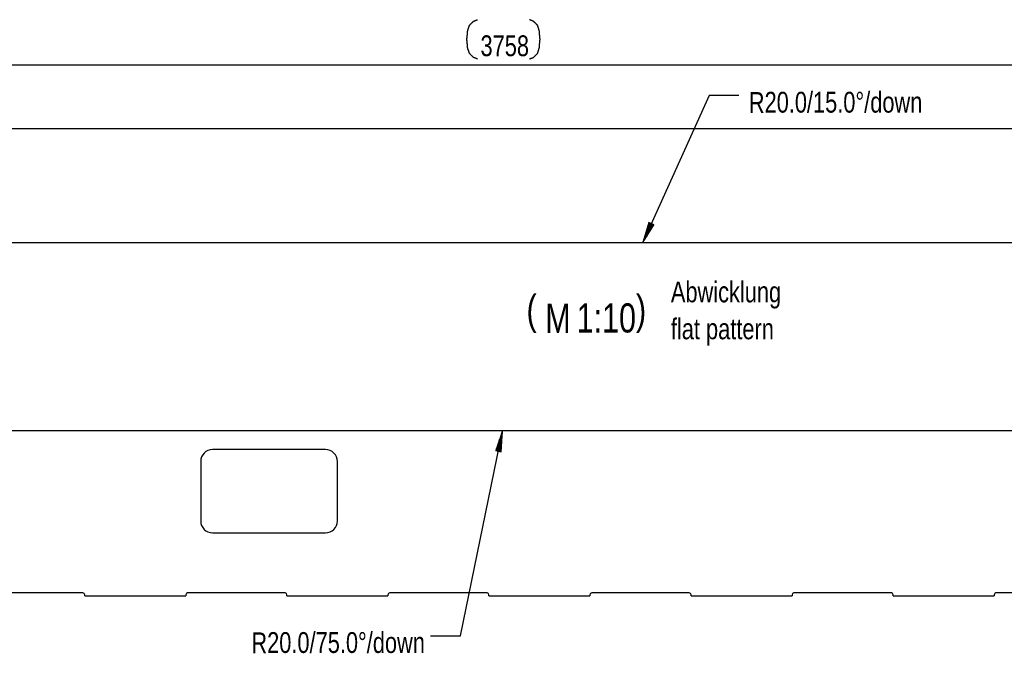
# Model space of a CAD drawing. Header units: millimetres. Extents: x 594 to 1189, y 0 to 841.
# Tile 11 of 16: x 889 to 1054, y 535 to 643. Entities that reach past the tile are written whole.
import ezdxf

# ---------------------------------------------------------------- set-up
doc = ezdxf.new("R2010")
doc.units = ezdxf.units.MM
doc.layers.add('201', color=7, linetype='Continuous')
doc.styles.add('SEACAD_Arial', font='arial.ttf', dxfattribs={"width": 0.75})

msp = doc.modelspace()

# ---------------------------------------------------------------- linework, layer by layer
at = {"layer": '201', "color": 7, "linetype": 'Continuous'}
for p, q in [((782.12, 635.05), (1157.92, 635.05)), ((1004.75, 629.92), (993.6, 605.17)), ((1009.75, 629.92), (1004.75, 629.92)), ((782.12, 624.37), (1157.92, 624.37)), ((994.61, 608.55), (993.6, 605.17)), ((995.03, 608.36), (993.6, 605.17)), ((995.03, 608.36), (993.6, 605.17)), ((993.6, 605.17), (995.45, 608.17)), ((994.99, 608.38), (993.71, 605.54)), ((995.08, 608.34), (993.8, 605.5)), ((994.94, 608.4), (993.82, 605.91)), ((994.9, 608.42), (993.93, 606.29)), ((995.13, 608.32), (994.01, 605.83)), ((994.85, 608.44), (994.05, 606.66)), ((994.8, 608.46), (994.16, 607.03)), ((995.17, 608.3), (994.21, 606.16)), ((994.76, 608.48), (994.27, 607.4)), ((994.71, 608.51), (994.38, 607.78)), ((995.22, 608.28), (994.42, 606.49)), ((994.66, 608.53), (994.49, 608.15)), ((995.45, 608.17), (994.61, 608.55)), ((994.62, 608.55), (994.61, 608.52)), ((994.62, 608.55), (994.61, 608.52)), ((995.27, 608.25), (994.62, 606.82)), ((995.31, 608.23), (994.83, 607.15)), ((995.36, 608.21), (995.03, 607.48)), ((995.41, 608.19), (995.24, 607.82)), ((995.45, 608.17), (995.44, 608.15)), ((995.45, 608.17), (995.44, 608.15)), ((829.27, 605.17), (1157.92, 605.17)), ((1157.92, 573.51), (782.12, 573.51)), ((962.91, 539.05), (970.02, 573.51)), ((970.02, 573.51), (968.86, 570.18)), ((969.32, 570.09), (970.02, 573.51)), ((969.32, 570.09), (970.02, 573.51)), ((969.77, 569.99), (970.02, 573.51)), ((969.07, 570.14), (969.38, 571.68)), ((969.12, 570.13), (969.51, 572.04)), ((969.17, 570.12), (969.64, 572.41)), ((969.22, 570.11), (969.77, 572.78)), ((969.27, 570.1), (969.9, 573.15)), ((969.37, 570.08), (969.99, 573.13)), ((969.42, 570.07), (969.97, 572.74)), ((969.46, 570.06), (969.94, 572.35)), ((969.51, 570.05), (969.91, 571.96)), ((969.56, 570.04), (969.88, 571.57)), ((940.22, 570.36), (921.22, 570.36)), ((968.86, 570.18), (969.77, 569.99)), ((968.87, 570.18), (968.87, 570.21)), ((968.87, 570.18), (968.87, 570.21)), ((968.92, 570.17), (969, 570.57)), ((968.97, 570.16), (969.13, 570.94)), ((969.02, 570.15), (969.26, 571.31)), ((969.61, 570.03), (969.85, 571.19)), ((969.66, 570.02), (969.83, 570.8)), ((969.71, 570.01), (969.8, 570.41)), ((969.76, 569.99), (969.77, 570.02)), ((969.76, 569.99), (969.77, 570.02)), ((919.22, 568.36), (919.22, 558.36)), ((942.22, 558.36), (942.22, 568.36)), ((921.22, 556.36), (940.22, 556.36)), ((899.42, 546.26), (883.02, 546.26)), ((899.72, 545.76), (899.72, 545.96)), ((899.72, 545.76), (916.72, 545.76)), ((916.72, 545.96), (916.72, 545.76)), ((933.42, 546.26), (917.02, 546.26)), ((933.72, 545.76), (933.72, 545.96)), ((933.72, 545.76), (950.72, 545.76)), ((950.72, 545.96), (950.72, 545.76)), ((967.42, 546.26), (951.02, 546.26)), ((967.72, 545.76), (967.72, 545.96)), ((967.72, 545.76), (984.72, 545.76)), ((984.72, 545.96), (984.72, 545.76)), ((1001.42, 546.26), (985.02, 546.26)), ((1001.72, 545.76), (1001.72, 545.96)), ((1001.72, 545.76), (1018.72, 545.76)), ((1018.72, 545.96), (1018.72, 545.76)), ((1035.42, 546.26), (1019.02, 546.26)), ((1035.72, 545.76), (1035.72, 545.96)), ((1035.72, 545.76), (1052.72, 545.76)), ((1052.72, 545.96), (1052.72, 545.76)), ((1069.42, 546.26), (1053.02, 546.26)), ((957.91, 539.05), (962.91, 539.05))]:
    msp.add_line(p, q, dxfattribs=at)
for centre, radius, start, end in [((921.22, 568.36), 2, 90, 180), ((940.22, 568.36), 2, 0, 90), ((921.22, 558.36), 2, 180, 270), ((940.22, 558.36), 2, 270, 0), ((899.42, 545.96), 0.3, 0, 90), ((917.02, 545.96), 0.3, 90, 180), ((933.42, 545.96), 0.3, 0, 90), ((951.02, 545.96), 0.3, 90, 180), ((967.42, 545.96), 0.3, 0, 90), ((985.02, 545.96), 0.3, 90, 180), ((1001.42, 545.96), 0.3, 0, 90), ((1019.02, 545.96), 0.3, 90, 180), ((1035.42, 545.96), 0.3, 0, 90), ((1053.02, 545.96), 0.3, 90, 180)]:
    msp.add_arc(centre, radius, start, end, dxfattribs=at)
for points, knots in [([(965.79, 636.04), (965.11, 636.32), (964.42, 637.01), (964.14, 637.9), (964.07, 638.73), (964, 639.35), (964.07, 639.97), (964.14, 640.8), (964.42, 641.69), (965.11, 642.38), (965.79, 642.66)], [0, 0, 0.090341, 0.20896, 0.323048, 0.424045, 0.499998, 0.575956, 0.676954, 0.791042, 0.909661, 1, 1]), ([(974.53, 636.04), (975.22, 636.32), (975.91, 637.01), (976.19, 637.9), (976.26, 638.73), (976.32, 639.35), (976.26, 639.97), (976.19, 640.8), (975.91, 641.69), (975.22, 642.38), (974.53, 642.66)], [0, 0, 0.090341, 0.20896, 0.323048, 0.424045, 0.499998, 0.575957, 0.676954, 0.791042, 0.909661, 1, 1])]:
    msp.add_open_spline(points, degree=1, knots=knots, dxfattribs=at)

# ---------------------------------------------------------------- texts
at = {"layer": '201', "attachment_point": 7, "style": 'SEACAD_Arial'}
for s, insert, char_height, width in [('{\\fArial|b0||i0||c0|p34;\\C7;\\H3.5;\\W0.75;3758}', (966.3, 636.47), 3.5, 10.9565), ('{\\fArial|b0||i0||c0|p34;\\C7;\\H3.5;\\W0.75;R}', (1011.44, 626.98), 3.5, 3.5), ('{\\fArial|b0||i0||c0|p34;\\C7;\\H3.5;\\W0.75;20.0}', (1014.09, 626.98), 3.5, 9.587), ('{\\fArial|b0||i0||c0|p34;\\C7;\\H3.5;\\W0.75;/}', (1021.22, 626.98), 3.5, 1.3696), ('{\\fArial|b0||i0||c0|p34;\\C7;\\H3.5;\\W0.75;15.0}', (1022.24, 626.98), 3.5, 9.587), ('{\\fArial|b0||i0||c0|p34;\\C7;\\H3.5;\\W0.75;°/}', (1029.38, 626.98), 3.5, 3.3478), ('{\\fArial|b0||i0||c0|p34;\\C7;\\H3.5;\\W0.75;down}', (1031.87, 626.98), 3.5, 11.7935), ('{\\fArial|b0||i0||c0|p34;\\C7;\\H3.5;\\W0.75;Abwicklung}', (998.33, 594.07), 3.5, 24.8804), ('{\\fArial|b0||i0||c0|p34;\\C7;\\H4.9;\\W0.75;(}', (974.04, 589.98), 4.9, 2.237), ('{\\fArial|b0||i0||c0|p34;\\C7;\\H4.9;\\W0.75; M}', (975.75, 589.98), 4.9, 7.5631), ('{\\fArial|b0||i0||c0|p34;\\C7;\\H4.900001;\\W0.75;1:10}', (982.47, 589.98), 4.9, 13.4218), ('{\\fArial|b0||i0||c0|p34;\\C7;\\H4.9;\\W0.75;)}', (992.46, 589.98), 4.9, 2.237), ('{\\fArial|b0||i0||c0|p34;\\C7;\\H3.5;\\W0.75;flat\xa0pattern}', (998.33, 587.86), 3.5, 23.2065), ('{\\fArial|b0||i0||c0|p34;\\C7;\\H3.5;\\W0.75;R}', (927.75, 536.11), 3.5, 3.5), ('{\\fArial|b0||i0||c0|p34;\\C7;\\H3.5;\\W0.75;20.0}', (930.4, 536.11), 3.5, 9.587), ('{\\fArial|b0||i0||c0|p34;\\C7;\\H3.5;\\W0.75;/}', (937.54, 536.11), 3.5, 1.3696), ('{\\fArial|b0||i0||c0|p34;\\C7;\\H3.5;\\W0.75;75.0}', (938.56, 536.11), 3.5, 9.587), ('{\\fArial|b0||i0||c0|p34;\\C7;\\H3.5;\\W0.75;°/}', (945.69, 536.11), 3.5, 3.3478), ('{\\fArial|b0||i0||c0|p34;\\C7;\\H3.5;\\W0.75;down}', (948.18, 536.11), 3.5, 11.7935)]:
    msp.add_mtext(s, dxfattribs=dict(at, insert=insert, char_height=char_height, width=width))

doc.saveas('drawing.dxf')
